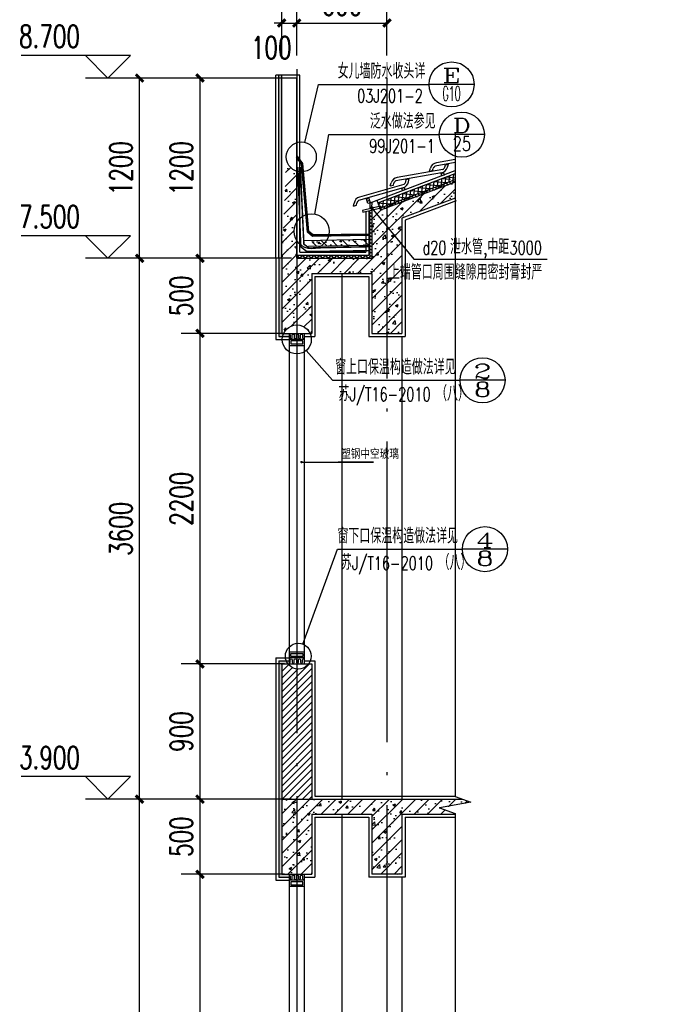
# Model space of a CAD drawing. Extents: x 88237 to 730297, y -11868 to 107702.
# Tile 37 of 51: x 589006 to 597771, y 51673 to 64781. Entities that reach past the tile are written whole.
import ezdxf
from ezdxf.enums import TextEntityAlignment as Align

# ---------------------------------------------------------------- set-up
doc = ezdxf.new("R2010")
doc.units = 0
doc.header["$LTSCALE"] = 1000
doc.header["$MEASUREMENT"] = 0
for name, pattern in [('DASH', [0.35, 0.25, -0.1]), ('DOTE', [2.42, 2, -0.2, 0.02, -0.2]), ('HIDDEN2', [4.7625, 3.175, -1.5875])]:
    doc.linetypes.add(name, pattern=pattern)
for name, color, linetype in [('DIM_ELEV', 3, 'Continuous'), ('DIM_IDEN', 3, 'Continuous'), ('DIM_LEAD', 3, 'Continuous'), ('DIM_SYMB', 3, 'Continuous'), ('DOTE', 1, 'DOTE'), ('LVTRY', 6, 'Continuous'), ('PUB_DIM', 3, 'Continuous'), ('PUB_TEXT', 7, 'Continuous'), ('WALL', 2, 'Continuous'), ('WINDOW', 4, 'Continuous'), ('WINDOW_TEXT', 7, 'Continuous'), ('填充', 8, 'Continuous')]:
    doc.layers.add(name, color=color, linetype=linetype)
doc.styles.add('_TCH_DIM', font='SIMPLEX', dxfattribs={"bigfont": 'GBCBIG'})
doc.styles.add('_TCH_DIM_T3', font='SIMPLEX', dxfattribs={"width": 0.705882, "bigfont": 'GBCBIG'})
doc.styles.add('_TCH_LABEL', font='COMPLEX', dxfattribs={"bigfont": 'GBCBIG'})
doc.dimstyles.new('_TCH_ARCH&&50', dxfattribs={"dimtxt": 148.75, "dimasz": 50, "dimexe": 125, "dimexo": 150, "dimgap": 50, "dimtad": 1, "dimdec": 0, "dimzin": 0, "dimdsep": 46, "dimtxsty": '_TCH_DIM_T3', "dimblk": 'ARCHTICK', "dimcen": 0.09, "dimclrt": 7, "dimazin": 2, "dimtfac": 1, "dimtdec": 0, "dimtix": 1, "dimtmove": 2, "dimatfit": 3, "dimfxl": 1, "dimtolj": 1, "dimtzin": 0, "dimarcsym": 0})
pattern_1 = [(0, (0, 0), (19.05, 10.99852), [12.7, -25.4]), (120, (0, 0), (-19.04999772, 10.99852394), [12.7, -25.4]), (60, (0, 0), (2.28e-06, 21.99704394), [-25.4, 12.7])]
pattern_2 = [(45, (0, 0), (-44.194174, 44.194174), []), (50, (0, 0), (179.315046, -15.688034), [18.75, -206.25]), (355, (0, 0), (-34.68783, 188.04803), [15, -165]), (100.4514, (14.94, -1.3), (144.627345, 172.359886), [15.93505, -175.28553]), (46.1842, (0, 50), (266.81026, -41.37975), [28.125, -309.375]), (96.6356, (22.23, 46.55), (233.66568, 243.52947), [23.90257, -262.92825]), (351.1842, (0, 50), (233.66549, 243.52965), [22.5, -247.5]), (21, (25, 37.5), (149.226763, -100.65472), [18.75, -206.25]), (326, (25, 37.5), (60.82883, 181.28751), [15, -165]), (71.4514, (37.44, 29.11), (210.05566, 80.632624), [15.93505, -175.28553]), (37.5, (0, 0), (3.039964, 83.223463), [0, -163, 0, -167.5, 0, -165.625]), (7.5, (0, 0), (65.767384, 98.602928), [0, -95.5, 0, -159.25, 0, -63.125]), (327.5, (-55.75, 0), (133.455609, -5.638718), [0, -62.5, 0, -195, 0, -258.75]), (317.5, (-80.75, 0), (145.796542, 25.026246), [0, -81.25, 0, -129.5, 0, -183.75])]

# ---------------------------------------------------------------- blocks, each defined once
blk = doc.blocks.new('A$C0F8E335C')
for p, q in [((22.7, 53.6), (238.9, 157.7)), ((259.8, 191.6), (245.6, 183.4)), ((245.6, 183.4), (245.6, 172.2)), ((259.8, 191.6), (259.8, 175.4)), ((20.9, 35.2), (237.1, 139.3)), ((0, 17.6), (0, 0)), ((14.2, 8.2), (0, 0)), ((14.2, 20.8), (14.2, 8.2))]:
    blk.add_line(p, q)
for centre, radius, start, end in [((219.8, 175.4), 40, 295.7034, 0), ((219.8, 175.4), 26, 317.2974, 352.8888), ((40, 17.6), 40, 115.7034, 180), ((40, 17.6), 26, 137.2974, 172.8888)]:
    blk.add_arc(centre, radius, start, end)
blk = doc.blocks.new('A$C2A40031A')
at = {"xscale": 10, "yscale": 10, "zscale": 10, "rotation": 159.3901413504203}
blk.add_blockref('A$C0F8E335C', (3106, 879), dxfattribs=at)
blk = doc.blocks.new('_ArchTick')
at = {"color": 0, "linetype": 'ByBlock', "const_width": 0.4}
blk.add_lwpolyline([(-0.5, -0.5), (0.5, 0.5)], dxfattribs=at)
blk = doc.blocks.new('*D101')
at = {"layer": 'Defpoints', "color": 0}
for p in [(108559.1, 372552), (109272, 372552), (109272, 371352)]:
    blk.add_point(p, dxfattribs=at)
at = {"layer": 'PUB_DIM', "color": 0, "lineweight": -2}
for p, q in [((109122, 372552), (108434.1, 372552)), ((108559.1, 371352), (108559.1, 372552)), ((109122, 371352), (108434.1, 371352))]:
    blk.add_line(p, q, dxfattribs=at)
at = {"layer": 'PUB_DIM', "color": 0, "lineweight": -2, "xscale": 50, "yscale": 50, "zscale": 50}
for p, rotation in [((108559.1, 372552), 90), ((108559.1, 371352), 270)]:
    blk.add_blockref('_ArchTick', p, dxfattribs=dict(at, rotation=rotation))
at = {"layer": 'PUB_DIM', "color": 7, "insert": (108434.7, 371952), "char_height": 148.75, "attachment_point": 5, "rotation": 90, "style": '_TCH_DIM_T3'}
blk.add_mtext('\\A1;1200', dxfattribs=at)
blk = doc.blocks.new('*D102')
at = {"layer": 'Defpoints', "color": 0}
for p in [(108559.1, 371352), (109272, 371352), (109272, 370852)]:
    blk.add_point(p, dxfattribs=at)
at = {"layer": 'PUB_DIM', "color": 0, "lineweight": -2}
for p, q in [((109122, 371352), (108434.1, 371352)), ((108559.1, 370852), (108559.1, 371352)), ((109122, 370852), (108434.1, 370852))]:
    blk.add_line(p, q, dxfattribs=at)
at = {"layer": 'PUB_DIM', "color": 0, "lineweight": -2, "xscale": 50, "yscale": 50, "zscale": 50}
for p, rotation in [((108559.1, 371352), 90), ((108559.1, 370852), 270)]:
    blk.add_blockref('_ArchTick', p, dxfattribs=dict(at, rotation=rotation))
at = {"layer": 'PUB_DIM', "color": 7, "insert": (108434.7, 371102), "char_height": 148.75, "attachment_point": 5, "rotation": 90, "style": '_TCH_DIM_T3'}
blk.add_mtext('\\A1;500', dxfattribs=at)
blk = doc.blocks.new('*D103')
at = {"layer": 'Defpoints', "color": 0}
for p in [(108559.1, 370852), (109272, 370852), (109272, 368652)]:
    blk.add_point(p, dxfattribs=at)
at = {"layer": 'PUB_DIM', "color": 0, "lineweight": -2}
for p, q in [((109122, 370852), (108434.1, 370852)), ((108559.1, 368652), (108559.1, 370852)), ((109122, 368652), (108434.1, 368652))]:
    blk.add_line(p, q, dxfattribs=at)
at = {"layer": 'PUB_DIM', "color": 0, "lineweight": -2, "xscale": 50, "yscale": 50, "zscale": 50}
for p, rotation in [((108559.1, 370852), 90), ((108559.1, 368652), 270)]:
    blk.add_blockref('_ArchTick', p, dxfattribs=dict(at, rotation=rotation))
at = {"layer": 'PUB_DIM', "color": 7, "insert": (108434.7, 369752), "char_height": 148.75, "attachment_point": 5, "rotation": 90, "style": '_TCH_DIM_T3'}
blk.add_mtext('\\A1;2200', dxfattribs=at)
blk = doc.blocks.new('*D104')
at = {"layer": 'Defpoints', "color": 0}
for p in [(108559.1, 368652), (109272, 368652), (109272, 367752)]:
    blk.add_point(p, dxfattribs=at)
at = {"layer": 'PUB_DIM', "color": 0, "lineweight": -2}
for p, q in [((109122, 368652), (108434.1, 368652)), ((108559.1, 367752), (108559.1, 368652)), ((109122, 367752), (108434.1, 367752))]:
    blk.add_line(p, q, dxfattribs=at)
at = {"layer": 'PUB_DIM', "color": 0, "lineweight": -2, "xscale": 50, "yscale": 50, "zscale": 50}
for p, rotation in [((108559.1, 368652), 90), ((108559.1, 367752), 270)]:
    blk.add_blockref('_ArchTick', p, dxfattribs=dict(at, rotation=rotation))
at = {"layer": 'PUB_DIM', "color": 7, "insert": (108434.7, 368202), "char_height": 148.75, "attachment_point": 5, "rotation": 90, "style": '_TCH_DIM_T3'}
blk.add_mtext('\\A1;900', dxfattribs=at)
blk = doc.blocks.new('*D105')
at = {"layer": 'Defpoints', "color": 0}
for p in [(108559.1, 367752), (109272, 367752), (109272, 367252.4)]:
    blk.add_point(p, dxfattribs=at)
at = {"layer": 'PUB_DIM', "color": 0, "lineweight": -2}
for p, q in [((109122, 367752), (108434.1, 367752)), ((108559.1, 367252.4), (108559.1, 367752)), ((109122, 367252.4), (108434.1, 367252.4))]:
    blk.add_line(p, q, dxfattribs=at)
at = {"layer": 'PUB_DIM', "color": 0, "lineweight": -2, "xscale": 50, "yscale": 50, "zscale": 50}
for p, rotation in [((108559.1, 367752), 90), ((108559.1, 367252.4), 270)]:
    blk.add_blockref('_ArchTick', p, dxfattribs=dict(at, rotation=rotation))
at = {"layer": 'PUB_DIM', "color": 7, "insert": (108434.7, 367502.2), "char_height": 148.75, "attachment_point": 5, "rotation": 90, "style": '_TCH_DIM_T3'}
blk.add_mtext('\\A1;500', dxfattribs=at)
blk = doc.blocks.new('*D106')
at = {"layer": 'Defpoints', "color": 0}
for p in [(108559.1, 367252.4), (109272, 367252.4), (109272, 364752)]:
    blk.add_point(p, dxfattribs=at)
at = {"layer": 'PUB_DIM', "color": 0, "lineweight": -2}
for p, q in [((109122, 367252.4), (108434.1, 367252.4)), ((108559.1, 364752), (108559.1, 367252.4)), ((109122, 364752), (108434.1, 364752))]:
    blk.add_line(p, q, dxfattribs=at)
at = {"layer": 'PUB_DIM', "color": 0, "lineweight": -2, "xscale": 50, "yscale": 50, "zscale": 50}
for p, rotation in [((108559.1, 367252.4), 90), ((108559.1, 364752), 270)]:
    blk.add_blockref('_ArchTick', p, dxfattribs=dict(at, rotation=rotation))
at = {"layer": 'PUB_DIM', "color": 7, "insert": (108434.7, 366002.2), "char_height": 148.75, "attachment_point": 5, "rotation": 90, "style": '_TCH_DIM_T3'}
blk.add_mtext('\\A1;2500', dxfattribs=at)
blk = doc.blocks.new('*D108')
at = {"layer": 'Defpoints', "color": 0}
for p in [(108156.8, 372552), (109317.5, 372552), (109317.5, 371352)]:
    blk.add_point(p, dxfattribs=at)
at = {"layer": 'PUB_DIM', "color": 0, "lineweight": -2}
for p, q in [((109167.5, 372552), (108031.8, 372552)), ((108156.8, 371352), (108156.8, 372552)), ((109167.5, 371352), (108031.8, 371352))]:
    blk.add_line(p, q, dxfattribs=at)
at = {"layer": 'PUB_DIM', "color": 0, "lineweight": -2, "xscale": 50, "yscale": 50, "zscale": 50}
for p, rotation in [((108156.8, 372552), 90), ((108156.8, 371352), 270)]:
    blk.add_blockref('_ArchTick', p, dxfattribs=dict(at, rotation=rotation))
at = {"layer": 'PUB_DIM', "color": 7, "insert": (108032.4, 371952), "char_height": 148.75, "attachment_point": 5, "rotation": 90, "style": '_TCH_DIM_T3'}
blk.add_mtext('\\A1;1200', dxfattribs=at)
blk = doc.blocks.new('*D109')
at = {"layer": 'Defpoints', "color": 0}
for p in [(108156.8, 371352), (109317.5, 371352), (109317.5, 367752)]:
    blk.add_point(p, dxfattribs=at)
at = {"layer": 'PUB_DIM', "color": 0, "lineweight": -2}
for p, q in [((109167.5, 371352), (108031.8, 371352)), ((108156.8, 367752), (108156.8, 371352)), ((109167.5, 367752), (108031.8, 367752))]:
    blk.add_line(p, q, dxfattribs=at)
at = {"layer": 'PUB_DIM', "color": 0, "lineweight": -2, "xscale": 50, "yscale": 50, "zscale": 50}
for p, rotation in [((108156.8, 371352), 90), ((108156.8, 367752), 270)]:
    blk.add_blockref('_ArchTick', p, dxfattribs=dict(at, rotation=rotation))
at = {"layer": 'PUB_DIM', "color": 7, "insert": (108032.4, 369552), "char_height": 148.75, "attachment_point": 5, "rotation": 90, "style": '_TCH_DIM_T3'}
blk.add_mtext('\\A1;3600', dxfattribs=at)
blk = doc.blocks.new('*D110')
at = {"layer": 'Defpoints', "color": 0}
for p in [(108156.8, 367752), (109317.5, 367752), (109317.5, 363852)]:
    blk.add_point(p, dxfattribs=at)
at = {"layer": 'PUB_DIM', "color": 0, "lineweight": -2}
for p, q in [((109167.5, 367752), (108031.8, 367752)), ((108156.8, 363852), (108156.8, 367752)), ((109167.5, 363852), (108031.8, 363852))]:
    blk.add_line(p, q, dxfattribs=at)
at = {"layer": 'PUB_DIM', "color": 0, "lineweight": -2, "xscale": 50, "yscale": 50, "zscale": 50}
for p, rotation in [((108156.8, 367752), 90), ((108156.8, 363852), 270)]:
    blk.add_blockref('_ArchTick', p, dxfattribs=dict(at, rotation=rotation))
at = {"layer": 'PUB_DIM', "color": 7, "insert": (108032.4, 365802), "char_height": 148.75, "attachment_point": 5, "rotation": 90, "style": '_TCH_DIM_T3'}
blk.add_mtext('\\A1;3900', dxfattribs=at)
blk = doc.blocks.new('*D111')
at = {"layer": 'Defpoints', "color": 0}
for p in [(109203.2, 372918.3), (109103.2, 372552), (109203.2, 372552)]:
    blk.add_point(p, dxfattribs=at)
at = {"layer": 'PUB_DIM', "color": 0, "lineweight": -2}
for p, q in [((109103.2, 372702), (109103.2, 373043.3)), ((109203.2, 372702), (109203.2, 373043.3)), ((109103.2, 372918.3), (109053.2, 372918.3)), ((109103.2, 372918.3), (109203.2, 372918.3)), ((109203.2, 372918.3), (109253.2, 372918.3))]:
    blk.add_line(p, q, dxfattribs=at)
at = {"layer": 'PUB_DIM', "color": 0, "lineweight": -2, "xscale": 50, "yscale": 50, "zscale": 50}
blk.add_blockref('_ArchTick', (109103.2, 372918.3), dxfattribs=at)
at = {"layer": 'PUB_DIM', "color": 0, "lineweight": -2, "xscale": 50, "yscale": 50, "zscale": 50, "rotation": 180}
blk.add_blockref('_ArchTick', (109203.2, 372918.3), dxfattribs=at)
at = {"layer": 'PUB_DIM', "color": 7, "insert": (109033.2, 372753.5), "char_height": 148.75, "attachment_point": 5, "style": '_TCH_DIM_T3'}
blk.add_mtext('\\A1;100', dxfattribs=at)
blk = doc.blocks.new('*D112')
at = {"layer": 'Defpoints', "color": 0}
for p in [(109803.2, 372918.3), (109203.2, 372552), (109803.2, 372552)]:
    blk.add_point(p, dxfattribs=at)
at = {"layer": 'PUB_DIM', "color": 0, "lineweight": -2}
for p, q in [((109203.2, 372702), (109203.2, 373043.3)), ((109803.2, 372702), (109803.2, 373043.3)), ((109203.2, 372918.3), (109803.2, 372918.3))]:
    blk.add_line(p, q, dxfattribs=at)
at = {"layer": 'PUB_DIM', "color": 0, "lineweight": -2, "xscale": 50, "yscale": 50, "zscale": 50, "rotation": 180}
blk.add_blockref('_ArchTick', (109203.2, 372918.3), dxfattribs=at)
at = {"layer": 'PUB_DIM', "color": 0, "lineweight": -2, "xscale": 50, "yscale": 50, "zscale": 50}
blk.add_blockref('_ArchTick', (109803.2, 372918.3), dxfattribs=at)
at = {"layer": 'PUB_DIM', "color": 7, "insert": (109503.2, 373042.6), "char_height": 148.75, "attachment_point": 5, "style": '_TCH_DIM_T3'}
blk.add_mtext('\\A1;600', dxfattribs=at)
blk = doc.blocks.new('GFHJJ')
h = blk.add_hatch()
h.set_pattern_fill('HONEY', color=9, scale=8, style=0)
h.set_pattern_definition(pattern_1)
h.paths.add_polyline_path([(109103.2, 372572), (109083.2, 372572), (109083.2, 371352), (109083.2, 370832), (109153.2, 370832), (109153.2, 370852), (109103.2, 370852), (109103.2, 371352)])
h = blk.add_hatch()
h.set_pattern_fill('钢筋混凝土', color=9, scale=25, style=0)
h.set_pattern_definition(pattern_2)
h.paths.add_polyline_path([(109703.2, 371352), (109203.2, 371352), (109203.2, 371469.9, -0.141328), (109185.3, 371531.9, -0.141328), (109203.2, 371593.9), (109203.2, 371931.5, -0.327235), (109133.5, 372026.6), (109103.2, 371352), (109103.2, 370852), (109115.4, 370852, -0.643246), (109291, 370852), (109303.2, 370852), (109303.2, 371252), (109703.2, 371252), (109703.2, 370852), (109903.2, 370852), (109903.2, 371352), (109903.2, 371620.2), (110256.9, 371752.8), (110256.9, 371858.4), (109761.2, 371671.7), (109755.5, 371686.6), (109703.2, 371674)])
h = blk.add_hatch()
h.set_pattern_fill('HONEY', color=9, scale=8, style=0)
h.set_pattern_definition(pattern_1)
h.paths.add_polyline_path([(110256.9, 371858.4), (110256.9, 371877.5), (109761.8, 371689.2), (109762, 371688.1), (109755.5, 371686.6), (109761.2, 371671.7)])
h = blk.add_hatch()
h.set_pattern_fill('HONEY', color=9, scale=8, style=0)
h.set_pattern_definition(pattern_1)
h.paths.add_polyline_path([(109683.2, 371372), (109703.2, 371372), (109703.2, 371674), (109683.2, 371669.2)])
h = blk.add_hatch()
h.set_pattern_fill('HONEY', color=9, scale=8, style=0)
h.set_pattern_definition(pattern_1)
h.paths.add_polyline_path([(109703.2, 371372), (109203.2, 371372), (109203.2, 371352), (109703.2, 371352)])
h = blk.add_hatch()
h.set_pattern_fill('HONEY', color=9, scale=8, style=0)
h.set_pattern_definition(pattern_1)
h.paths.add_polyline_path([(109103.2, 368652), (109153.2, 368652), (109153.2, 368672), (109083.2, 368672), (109083.2, 367232.4), (109153.2, 367232.4), (109153.2, 367252.4), (109103.2, 367252.4)])
h = blk.add_hatch()
h.set_pattern_fill('ANSI31', color=256, scale=20, style=0)
h.set_pattern_definition([(45, (0, 0), (-22.4506403, 22.4506403), [])])
h.paths.add_polyline_path([(109303.2, 368652), (109281.3, 368652, -0.496068), (109144.4, 368652), (109103.2, 368652), (109103.2, 367752), (109303.2, 367752)])
h = blk.add_hatch()
h.set_pattern_fill('钢筋混凝土', color=9, scale=25, style=0)
h.set_pattern_definition(pattern_2)
h.paths.add_polyline_path([(109303.2, 367652), (109703.2, 367652), (109703.2, 367252.4), (109903.2, 367252.4), (109903.2, 367652), (110256.9, 367652), (110256.9, 367657.3), (110151.9, 367694.5), (110361.9, 367731.5), (110305.7, 367752), (109103.2, 367752), (109103.2, 367252.4), (109303.2, 367252.4)])
at = {"layer": '填充'}
h = blk.add_hatch(dxfattribs=at)
h.set_pattern_fill('钢筋混凝土', color=256, scale=20, style=0)
h.set_pattern_definition([(135, (653076.11, 137581.383), (35.355339, 35.355339), []), (130, (653076.11, 137581.38), (-143.452037, -12.550427), [15, -165]), (185, (653076.11, 137581.38), (27.750267, 150.438427), [12, -132]), (79.5486, (653064.16, 137580.34), (-115.701876, 137.88791), [12.748038, -140.228422]), (133.8158, (653076.11, 137621.38), (-213.44821, -33.103803), [22.5, -247.5]), (83.3644, (653058.32, 137618.62), (-186.93254, 194.823574), [19.12206, -210.3426]), (188.8158, (653076.11, 137621.38), (-186.93239, 194.82372), [18, -198]), (159, (653056.11, 137611.38), (-119.38141, -80.523778), [15, -165]), (214, (653056.11, 137611.38), (-48.663066, 145.03001), [12, -132]), (108.5486, (653046.16, 137604.67), (-168.044526, 64.5061), [12.748038, -140.228422]), (142.5, (653076.11, 137581.383), (-2.431971, 66.5787708), [0, -130.4, 0, -134, 0, -132.5]), (172.5, (653076.11, 137581.38), (-52.6139075, 78.882342), [0, -76.4, 0, -127.4, 0, -50.5]), (212.5, (653120.71, 137581.383), (-106.764487, -4.5109743), [0, -50, 0, -156, 0, -207]), (222.5, (653140.71, 137581.38), (-116.637234, 20.020996), [0, -65, 0, -103.6, 0, -147])])
h.paths.add_polyline_path([(109683.2, 371437.9), (109683.2, 371477.8), (109304.1, 371470.5), (109305, 371430.6)])
for p, q in [((110256.9, 372010), (110132.6, 371988.4)), ((109691.2, 371722.2), (110256.9, 371937.4)), ((110086.5, 371931.9), (110092.1, 371951.9)), ((110086.5, 371931.9), (110106.8, 371937.1)), ((110106.8, 371937.1), (110110.8, 371950.9)), ((110256.9, 371989.4), (110124, 371966.3)), ((110256.9, 371858.4), (109761.2, 371671.7)), ((109691.4, 371683), (109692, 371722.5)), ((109703.4, 371685.9), (109704, 371727.1))]:
    blk.add_line(p, q)
at = {"color": 5}
for p, q in [((109503.2, 371252), (109503.2, 367752)), ((109903.2, 370832), (109903.2, 367752)), ((109503.2, 367652), (109503.2, 363852)), ((109903.2, 367232.4), (109903.2, 363852))]:
    blk.add_line(p, q, dxfattribs=at)
for points in [[(110184.1, 371906.4), (110168.8, 371901.9), (110164.3, 371917.3), (110179.6, 371921.8)], [(109923, 371808.8), (109907.6, 371804.3), (109903.1, 371819.7), (109918.5, 371824.2)], [(109687.2, 371735.9), (109671.8, 371731.4), (109667.3, 371746.8), (109682.7, 371751.3)], [(109691.7, 371720.6), (109676.3, 371716.1), (109671.8, 371731.4), (109687.2, 371735.9)]]:
    blk.add_lwpolyline(points, close=True)
at = {"linetype": 'HIDDEN2', "ltscale": 0.05}
blk.add_lwpolyline([(109759.2, 371699.3), (109640.1, 371670.6), (109642.9, 371659.5), (109762, 371688.1)], close=True, dxfattribs=at)
for radius, start, end in [(51.2, 99.86547, 164.16209), (33.3, 121.45951, 157.05086)]:
    blk.add_arc((110141.4, 371937.9), radius, start, end)
at = {"layer": 'DIM_ELEV'}
for p, q in [((108096.6, 372702), (107370.1, 372702)), ((107946.6, 372552), (107796.6, 372702)), ((107946.6, 372552), (108096.6, 372702)), ((108171.9, 372552), (107796.6, 372552)), ((108096.6, 371502), (107370.1, 371502)), ((107946.6, 371352), (107796.6, 371502)), ((107946.6, 371352), (108096.6, 371502)), ((108171.9, 371352), (107796.6, 371352)), ((108096.6, 367902), (107370.1, 367902)), ((107946.6, 367752), (107796.6, 367902)), ((107946.6, 367752), (108096.6, 367902)), ((108171.9, 367752), (107796.6, 367752))]:
    blk.add_line(p, q, dxfattribs=at)
at = {"layer": 'DIM_IDEN'}
for p, q in [((109256.3, 372123.6), (109348.1, 372509.5)), ((109348.1, 372509.5), (110083.1, 372509.5)), ((110383.1, 372509.5), (110083.1, 372509.5)), ((109322.2, 371646.5), (109416.6, 372175.5)), ((109416.6, 372175.5), (110151.6, 372175.5)), ((110451.6, 372175.5), (110151.6, 372175.5)), ((109703.4, 371685.9), (109982.9, 371346.5)), ((109982.9, 371346.5), (110868.8, 371346.5)), ((109266.6, 370739.3), (109440.3, 370540)), ((109440.3, 370540), (110289.2, 370540)), ((110589.2, 370540), (110289.2, 370540)), ((109242.5, 368784.7), (109474.1, 369415.9)), ((109474.1, 369415.9), (110305.1, 369415.9)), ((110605.1, 369415.9), (110305.1, 369415.9))]:
    blk.add_line(p, q, dxfattribs=at)
at = {"layer": 'DIM_IDEN', "const_width": 12}
blk.add_lwpolyline([(109699.6, 371690.5, 1), (109707.2, 371681.2, 1)], format="xyb", close=True, dxfattribs=at)
at = {"layer": 'DIM_IDEN'}
for centre, radius in [((110233.1, 372509.5), 150), ((110301.6, 372175.5), 150), ((109233.2, 372026.6), 99.8), ((109301.7, 371531.9), 116.4), ((109203.2, 370812), 96.5), ((110439.2, 370540), 150), ((110455.1, 369415.9), 150), ((109212.9, 368704), 85.9)]:
    blk.add_circle(centre, radius, dxfattribs=at)
at = {"layer": 'DIM_LEAD'}
for p, q in [((109234.5, 369995.9), (109713, 369995.9)), ((109713, 369995.9), (109477.4, 369995.9))]:
    blk.add_line(p, q, dxfattribs=at)
at = {"layer": 'DIM_LEAD', "const_width": 8}
blk.add_lwpolyline([(109230.5, 369995.9, 1), (109238.5, 369995.9, 1)], format="xyb", close=True, dxfattribs=at)
at = {"layer": 'DIM_SYMB'}
blk.add_lwpolyline([(110256.9, 372186), (110256.9, 367769.8), (110361.9, 367731.5), (110151.9, 367694.5), (110256.9, 367657.3), (110256.9, 363241)], dxfattribs=at)
at = {"layer": 'DOTE'}
for p, q in [((109203.2, 372612), (109203.2, 362904.1)), ((109803.2, 372552), (109803.2, 362904.1))]:
    blk.add_line(p, q, dxfattribs=at)
at = {"layer": 'LVTRY'}
for p, q in [((109683.2, 371478), (109254.5, 371469.5)), ((109683.2, 371438.1), (109281.7, 371430.1))]:
    blk.add_line(p, q, dxfattribs=at)
for points in [[(109683.2, 371503.2), (109307.2, 371498), (109274.3, 371526.9), (109233.5, 371978.7), (109200.3, 372025.1)], [(109683.2, 371513.2), (109311, 371508.1), (109284, 371531.6), (109243.2, 371983.5), (109207, 372032.5)]]:
    blk.add_lwpolyline(points, dxfattribs=at)
at = {"layer": 'WALL'}
for p, q in [((109063.2, 371352), (109063.2, 372572)), ((109223.2, 372572), (109063.2, 372572)), ((109083.2, 371352), (109083.2, 372572)), ((109103.2, 371352), (109103.2, 372572)), ((109203.2, 372552), (109103.2, 372552)), ((109203.2, 371352), (109203.2, 372552)), ((109223.2, 371392), (109223.2, 372572)), ((109735.6, 371739.1), (109761.2, 371671.7)), ((110256.9, 371752.8), (109903.2, 371620.2)), ((110263.9, 371734.1), (109923.2, 371606.3)), ((109683.2, 371669.2), (109683.2, 371372)), ((109703.2, 371674), (109703.2, 371352)), ((109663.2, 371664.4), (109663.2, 371392)), ((109903.2, 371620.2), (109903.2, 371352)), ((109923.2, 371606.3), (109923.2, 371352)), ((109063.2, 371352), (109063.2, 370812)), ((109083.2, 371352), (109083.2, 370832)), ((109103.2, 371352), (109103.2, 370852)), ((109203.2, 371372), (109683.2, 371372)), ((109203.2, 371352), (109703.2, 371352)), ((109223.2, 371392), (109663.2, 371392)), ((109903.2, 371352), (109903.2, 370852)), ((109923.2, 371352), (109923.2, 370832)), ((109303.2, 371252), (109703.2, 371252)), ((109303.2, 371252), (109303.2, 370852)), ((109323.2, 371232), (109683.2, 371232)), ((109323.2, 371232), (109323.2, 370832)), ((109683.2, 371232), (109683.2, 370832)), ((109703.2, 371252), (109703.2, 370852)), ((109083.2, 370832), (109153.2, 370832)), ((109103.2, 370852), (109303.2, 370852)), ((109103.2, 370852), (109303.2, 370852)), ((109253.2, 370832), (109323.2, 370832)), ((109683.2, 370832), (109923.2, 370832)), ((109703.2, 370852), (109903.2, 370852)), ((109063.2, 370812), (109153.2, 370812)), ((109063.2, 368692), (109063.2, 367212.4)), ((109063.2, 368692), (109153.2, 368692)), ((109083.2, 368672), (109083.2, 367232.4)), ((109083.2, 368672), (109153.2, 368672)), ((109103.2, 368652), (109103.2, 367252.4)), ((109103.2, 368652), (109303.2, 368652)), ((109253.2, 368672), (109323.2, 368672)), ((109303.2, 368652), (109303.2, 367752)), ((109323.2, 368672), (109323.2, 367772)), ((109103.2, 367752), (110305.7, 367752)), ((109323.2, 367772), (110256.9, 367772)), ((109303.2, 367652), (109703.2, 367652)), ((109303.2, 367652), (109303.2, 367252.4)), ((109323.2, 367632), (109683.2, 367632)), ((109323.2, 367632), (109323.2, 367232.4)), ((109683.2, 367632), (109683.2, 367232.4)), ((109703.2, 367652), (109703.2, 367253)), ((109903.2, 367652), (109903.2, 367253)), ((109903.2, 367652), (110256.9, 367652)), ((109923.2, 367632), (109923.2, 367232.4)), ((109923.2, 367632), (110256.9, 367632)), ((109063.2, 367212.4), (109153.2, 367212.4)), ((109083.2, 367232.4), (109153.2, 367232.4)), ((109103.2, 367252.4), (109303.2, 367252.4)), ((109253.2, 367232.4), (109323.2, 367232.4)), ((109923.2, 367232.4), (109683.2, 367232.4)), ((109903.2, 367252.4), (109703.2, 367252.4))]:
    blk.add_line(p, q, dxfattribs=at)
at = {"layer": 'WINDOW'}
for p, q in [((110113.8, 371823), (110117.3, 371862.9)), ((110120.4, 371864.1), (110202.5, 371856.8)), ((110139.7, 371832.9), (110143.3, 371872.8)), ((110165.7, 371842.8), (110169.3, 371882.7)), ((110173.9, 371884.4), (110225.1, 371879.9)), ((110191.7, 371852.7), (110195.3, 371892.5)), ((110198.4, 371893.7), (110256.9, 371888.5)), ((110217.7, 371862.5), (110221.2, 371902.4)), ((110243.7, 371872.4), (110247.2, 371912.3)), ((110251.8, 371914.1), (110256.9, 371913.6)), ((109957.9, 371763.8), (109961.5, 371803.6)), ((109960, 371803.1), (110042, 371795.8)), ((109983.9, 371773.6), (109987.4, 371813.5)), ((110009.9, 371783.5), (110013.4, 371823.4)), ((110013.5, 371823.4), (110095.5, 371816.1)), ((110035.8, 371793.4), (110039.4, 371833.3)), ((110061.8, 371803.3), (110065.4, 371843.1)), ((110066.9, 371843.7), (110149, 371836.4)), ((110087.8, 371813.2), (110091.3, 371853)), ((109776.1, 371694.6), (109779.6, 371734.5)), ((109799.5, 371742), (109881.6, 371734.7)), ((109802, 371704.5), (109805.6, 371744.3)), ((109828, 371714.4), (109831.6, 371754.2)), ((109853, 371762.4), (109935.1, 371755.1)), ((109854, 371724.2), (109857.5, 371764.1)), ((109880, 371734.1), (109883.5, 371774)), ((109905.9, 371744), (109909.5, 371783.9)), ((109906.5, 371782.7), (109988.6, 371775.4)), ((109931.9, 371753.9), (109935.5, 371793.7)), ((109746, 371721.7), (109765.2, 371720)), ((109751.3, 371697.9), (109753.6, 371724.6)), ((109751.9, 371696.1), (109763, 371695.1)), ((109763, 371695.1), (109774.6, 371694.1)), ((109765.2, 371720), (109828.1, 371714.4)), ((109153.2, 370852), (109153.2, 368652)), ((109153.2, 370852), (109253.2, 370852)), ((109253.2, 370852), (109253.2, 368652)), ((109253.2, 370812), (109153.2, 370812)), ((109153.2, 370772.2), (109253.2, 370772.2)), ((109203.2, 370772.2), (109203.2, 368731.8)), ((109153.2, 368731.8), (109253.2, 368731.8)), ((109253.2, 368692), (109153.2, 368692)), ((109153.2, 368652), (109253.2, 368652)), ((109153.2, 367252.4), (109153.2, 364752)), ((109153.2, 367252.4), (109253.2, 367252.4)), ((109253.2, 367212.4), (109153.2, 367212.4)), ((109253.2, 367252.4), (109253.2, 364752)), ((109153.2, 367172.6), (109253.2, 367172.6)), ((109203.2, 367172.6), (109203.2, 364831.8))]:
    blk.add_line(p, q, dxfattribs=at)
for points in [[(109153.2, 370846.8, -0.393835), (109159.5, 370840), (109159.5, 370824, 1), (109173.1, 370824), (109173.1, 370840, -1), (109186.7, 370840), (109186.7, 370824, 1), (109200.3, 370824), (109200.3, 370840, -1), (109213.9, 370840), (109213.9, 370824, 1), (109227.5, 370824), (109227.5, 370840, -1), (109241.1, 370840), (109241.1, 370824)], [(109153.2, 370846.8, -0.393835), (109159.5, 370840), (109159.5, 370824, 0.192309), (109161.4, 370819.3)], [(109227.5, 370824), (109227.5, 370840, -1), (109241.1, 370840), (109241.1, 370824, 0.705988), (109253.2, 370819.7, 0.705988)], [(109153.2, 368657.2, 0.393835), (109159.5, 368664), (109159.5, 368680, -1), (109173.1, 368680), (109173.1, 368664, 1), (109186.7, 368664), (109186.7, 368680, -1), (109200.3, 368680), (109200.3, 368664, 1), (109213.9, 368664), (109213.9, 368680, -1), (109227.5, 368680), (109227.5, 368664, 1), (109241.1, 368664), (109241.1, 368680)], [(109153.2, 368657.2, 0.393835), (109159.5, 368664), (109159.5, 368680, -0.192309), (109161.4, 368684.7)], [(109227.5, 368680), (109227.5, 368664, 1), (109241.1, 368664), (109241.1, 368680, -0.705988), (109253.2, 368684.3, -0.705988)], [(109153.2, 367247.2, -0.393835), (109159.5, 367240.4), (109159.5, 367224.4, 1), (109173.1, 367224.4), (109173.1, 367240.4, -1), (109186.7, 367240.4), (109186.7, 367224.4, 1), (109200.3, 367224.4), (109200.3, 367240.4, -1), (109213.9, 367240.4), (109213.9, 367224.4, 1), (109227.5, 367224.4), (109227.5, 367240.4, -1), (109241.1, 367240.4), (109241.1, 367224.4)], [(109153.2, 367247.2, -0.393835), (109159.5, 367240.4), (109159.5, 367224.4, 0.192309), (109161.4, 367219.7)], [(109227.5, 367224.4), (109227.5, 367240.4, -1), (109241.1, 367240.4), (109241.1, 367224.4, 0.705988), (109253.2, 367220.1, 0.705988)]]:
    blk.add_lwpolyline(points, format="xyb", dxfattribs=at)
for points in [[(109163.2, 370782.2), (109243.2, 370782.2), (109243.2, 370802), (109163.2, 370802)], [(109163.2, 368721.8), (109243.2, 368721.8), (109243.2, 368702), (109163.2, 368702)], [(109163.2, 367182.6), (109243.2, 367182.6), (109243.2, 367202.4), (109163.2, 367202.4)]]:
    blk.add_lwpolyline(points, close=True, dxfattribs=at)
at = {"layer": 'WINDOW_TEXT', "color": 2}
for p, q in [((109742.7, 371720.4), (110256.9, 371916)), ((109755.5, 371686.8), (110256.9, 371877.5))]:
    blk.add_line(p, q, dxfattribs=at)
at = {"layer": '填充', "linetype": 'DASH', "ltscale": 0.5, "const_width": 10}
for points in [[(109683.2, 371508.2), (109309.1, 371503.1), (109279.2, 371529.3), (109238.3, 371981.1), (109203.6, 372028.8)], [(109683.2, 371402.8), (109269.9, 371396.9), (109229.5, 371428.9), (109210.3, 371960), (109210.3, 371960)], [(109683.2, 371429.4), (109285.7, 371420.7), (109250.2, 371446.2), (109226.5, 371959.9)]]:
    blk.add_lwpolyline(points, dxfattribs=at)
at = {"yscale": 0.128000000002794, "zscale": 0.128}
for p, xscale, rotation in [((109825.4, 371834.3), 0.1280000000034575, 4.77194398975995), ((109581.1, 371698.8), 0.1279999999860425, 10.83518362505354)]:
    blk.add_blockref('A$C2A40031A', p, dxfattribs=dict(at, xscale=xscale, rotation=rotation))
at = {"layer": 'PUB_TEXT', "width": 0.705882}
for s, height, style, p in [('8.700', 148.75, '_TCH_DIM', (107355.1, 372754.5)), ('03J201-2', 89.25, '_TCH_LABEL', (109604.6, 372388.8)), ('99J201-1', 89.25, '_TCH_LABEL', (109685.1, 372054.8)), ('7.500', 148.75, '_TCH_DIM', (107355.1, 371554.5)), ('d20', 89.25, '_TCH_LABEL', (110039.7, 371378)), ('3000', 89.25, '_TCH_LABEL', (110618.3, 371378)), (',', 89.2, '_TCH_LABEL', (110443.9, 371378)), ('J/T16-2010', 89.25, '_TCH_LABEL', (109553.9, 370402.3)), ('J/T16-2010', 89.25, '_TCH_LABEL', (109569.8, 369278.2)), ('3.900', 148.75, '_TCH_DIM', (107355.1, 367954.5))]:
    blk.add_text(s, height=height, dxfattribs=dict(at, style=style)).set_placement(p)
at = {"layer": 'PUB_TEXT'}
for s, height, style, p in [('女儿墙防水收头详', 101.28, '_TCH_LABEL', (109475.3, 372547.7)), ('泛水做法参见', 101.28, '_TCH_LABEL', (109689, 372214.8)), ('泄水管', 101.28, '_TCH_LABEL', (110222.7, 371378)), ('中距', 101.28, '_TCH_LABEL', (110470.9, 371378)), ('上端管口周围缝隙用密封膏封严', 101.277, '_TCH_LABEL', (109816.3, 371210)), ('窗上口保温构造做法详见', 101.277, '_TCH_LABEL', (109457.9, 370578.2)), ('苏', 101.3, '_TCH_LABEL', (109480.2, 370402.3)), ('（八）', 101.28, '_TCH_LABEL', (110129.9, 370402.3)), ('塑钢中空玻璃', 67.52, '_TCH_DIM', (109498.4, 370016.9)), ('窗下口保温构造做法详见', 101.277, '_TCH_LABEL', (109473.8, 369454.1)), ('苏', 101.3, '_TCH_LABEL', (109496.1, 369278.2)), ('（八）', 101.28, '_TCH_LABEL', (110145.8, 369278.2))]:
    blk.add_text(s, height=height, dxfattribs=dict(at, style=style)).set_placement(p)
at = {"layer": 'PUB_TEXT', "style": '_TCH_LABEL'}
for s, width, p, p2 in [('E', 1.640625, (110172.8, 372521.6), (110293.5, 372521.6)), ('G10', 0.504808, (110172.8, 372400.8), (110293.5, 372400.8)), ('D', 1.544118, (110241.3, 372187.6), (110362, 372187.6)), ('25', 0.772059, (110241.3, 372066.8), (110362, 372066.8)), ('2', 1.875, (110378.8, 370552.1), (110499.6, 370552.1)), ('8', 1.875, (110378.8, 370431.4), (110499.6, 370431.4)), ('4', 1.640625, (110394.7, 369428), (110515.5, 369428)), ('8', 1.875, (110394.7, 369307.2), (110515.5, 369307.2))]:
    blk.add_text(s, height=96.6, dxfattribs=dict(at, width=width)).set_placement(p, p2, align=Align.FIT)
at = {"layer": 'PUB_DIM'}
for p1, p2, distance, picture, middle in [((109203.2, 372552), (109803.2, 372552), 366.3, '*D112', (109503.2, 373042.6)), ((109317.5, 371352), (109317.5, 372552), 1160.7, '*D108', (108032.4, 371952)), ((109272, 371352), (109272, 372552), 712.9, '*D101', (108434.7, 371952)), ((109317.5, 367752), (109317.5, 371352), 1160.7, '*D109', (108032.4, 369552)), ((109272, 370852), (109272, 371352), 712.9, '*D102', (108434.7, 371102)), ((109272, 368652), (109272, 370852), 712.9, '*D103', (108434.7, 369752)), ((109272, 367752), (109272, 368652), 712.9, '*D104', (108434.7, 368202)), ((109317.5, 363852), (109317.5, 367752), 1160.7, '*D110', (108032.4, 365802)), ((109272, 367252.4), (109272, 367752), 712.9, '*D105', (108434.7, 367502.2)), ((109272, 364752), (109272, 367252.4), 712.9, '*D106', (108434.7, 366002.2))]:
    dim = blk.add_aligned_dim(p1=p1, p2=p2, distance=distance, dimstyle='_TCH_ARCH&&50', dxfattribs=at)
    dim.commit()
    dim.dimension.update_dxf_attribs({"geometry": picture, "text_midpoint": middle})
dim = blk.add_linear_dim(base=(109203.2, 372918.3), p1=(109103.2, 372552), p2=(109203.2, 372552), angle=0, dimstyle='_TCH_ARCH&&50', dxfattribs=at)
dim.commit()
dim.dimension.update_dxf_attribs({"geometry": '*D111', "text_midpoint": (109033.2, 372753.5), "dimtype": 161})

msp = doc.modelspace()

# ---------------------------------------------------------------- block references
at = {"xscale": 2, "yscale": 2, "zscale": 2}
msp.add_blockref('GFHJJ', (374287.7, -681099.9), dxfattribs=at)

doc.saveas('drawing.dxf')
